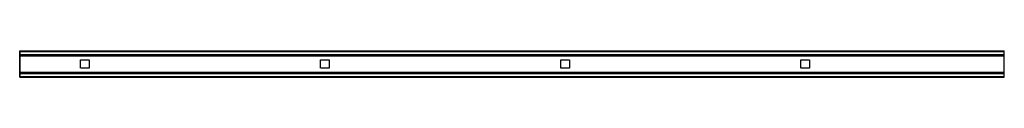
# Model space of a CAD drawing. Header units: millimetres. Extents: x 0 to 2050, y -28 to 28.
import ezdxf

# ---------------------------------------------------------------- set-up
doc = ezdxf.new("R2010")
doc.units = ezdxf.units.MM
doc.header["$LTSCALE"] = 10
doc.linetypes.add('ALLCAD_Strich', pattern=[0.2, 0.15, -0.05])
for name, color, linetype in [('BESCH_KONT_sich_schn_ansi_2d', 40, 'Continuous'), ('BESCH_KONT_sich_schn_grun_2d', 10, 'Continuous'), ('BESCH_KONT_sich_schn_seit_2d', 160, 'Continuous')]:
    doc.layers.add(name, color=color, linetype=linetype)

msp = doc.modelspace()

# ---------------------------------------------------------------- linework, layer by layer
at = {"layer": 'BESCH_KONT_sich_schn_ansi_2d', "linetype": 'ALLCAD_Strich'}
for p, q in [((0, -27.5, 15), (2050, -27.5, 15)), ((0, -27.5, 15), (0, -27.5)), ((0, -27.5), (2050, -27.5)), ((0, -27.5, 8.5), (0, -27.5, 8.5)), ((0, -27.5, 8.5), (0, -27.5, 8.5)), ((0, -27.5, 8.5), (0, -27.5, 8.5)), ((0, -27.5, 8.5), (0, -27.5, 8.5)), ((0, -27.5, 8.5), (0, -27.5, 8.5)), ((0, -27.5, 8.5), (0, -27.5, 8.5)), ((0, -27.5, 8.5), (0, -27.5, 8.5)), ((0, -27.5, 8.5), (0, -27.5, 8.5)), ((0, -27.5, 8.5), (0, -27.5, 8.5)), ((0, -27.5, 8.5), (0, -27.5, 8.5)), ((0, -27.5, 8.5), (0, -27.5, 8.5)), ((0, -27.5, 8.5), (0, -27.5, 8.5)), ((0, -27.5, 8.5), (0, -27.5, 8.5)), ((0, -27.5, 8.5), (0, -27.5, 8.5)), ((0, -27.5, 8.5), (0, -27.5, 8.5)), ((0, -27.5, 8.5), (0, -27.5, 8.5)), ((0, -27.5, 8.5), (0, -27.5, 8.5)), ((0, -27.5, 8.5), (0, -27.5, 8.5)), ((0, -27.5, 8.5), (0, -27.5, 8.5)), ((0, -27.5, 8.5), (0, -27.5, 8.5)), ((0, -27.5, 8.5), (0, -27.5, 8.5)), ((0, -27.5, 8.5), (0, -27.5, 8.5)), ((0, -27.5, 8.5), (0, -27.5, 8.5)), ((2050, -27.5, 8.5), (0, -27.5, 8.5)), ((2050, -27.5, 9), (0, -27.5, 9)), ((0, -27.5, 6), (2050, -27.5, 6)), ((0, -27.5, 6.5), (2050, -27.5, 6.5)), ((126.5, -27.5, 6), (126.5, -27.5, 9)), ((144.5, -27.5, 6), (144.5, -27.5, 9)), ((626.5, -27.5, 6), (626.5, -27.5, 9)), ((644.5, -27.5, 6), (644.5, -27.5, 9)), ((1126.5, -27.5, 6), (1126.5, -27.5, 9)), ((1144.5, -27.5, 6), (1144.5, -27.5, 9)), ((1626.5, -27.5, 6), (1626.5, -27.5, 9)), ((1644.5, -27.5, 6), (1644.5, -27.5, 9)), ((2050, -27.5), (2050, -27.5, 15))]:
    msp.add_line(p, q, dxfattribs=at)
at = {"layer": 'BESCH_KONT_sich_schn_ansi_2d', "linetype": 'ALLCAD_Strich', "extrusion": (0, 1, 0)}
for radius, start, end in [(0.00093, 90, 180), (0.00093, 180, 270), (0.00116, 90, 180), (0.00116, 180, 270), (0.00271, 0, 90), (0.00271, 270, 360), (0.00116, 90, 180), (0.00116, 180, 270), (0.00271, 0, 90), (0.00271, 270, 360)]:
    msp.add_arc((0, 8.5, -27.5), radius, start, end, dxfattribs=at)
at = {"layer": 'BESCH_KONT_sich_schn_ansi_2d', "linetype": 'ALLCAD_Strich', "extrusion": (0, -1, 0)}
for radius, start, end in [(0.00217, 270, 0), (0.00217, 360, 90), (0.00271, 270, 360), (0.00271, 0, 90), (0.00116, 180, 270), (0.00116, 90, 180), (0.00271, 270, 360), (0.00271, 0, 90), (0.00116, 180, 270), (0.00116, 90, 180)]:
    msp.add_arc((0, 8.5, 27.5), radius, start, end, dxfattribs=at)
at = {"layer": 'BESCH_KONT_sich_schn_grun_2d', "linetype": 'ALLCAD_Strich'}
for p, q in [((0, 27.5), (2050, 27.5)), ((0, 26), (0, 27.5)), ((0, 26), (0, 26)), ((0, 26), (0, 26)), ((0, 26), (0, 26)), ((0, 26), (0, 26)), ((0, 26), (0, 26)), ((0, 26), (2050, 26)), ((0, 26), (0, 26)), ((0, 26), (0, 26)), ((0, 26), (0, 26)), ((0, 26), (0, 26)), ((0, 26), (0, 26)), ((0, 26), (0, 26)), ((0, 26), (0, 26)), ((0, 26), (0, 26)), ((0, 26), (0, 26)), ((0, 26), (0, 26)), ((0, 26), (0, 26)), ((0, 26), (0, 26)), ((0, 26), (0, 26)), ((0, 26), (0, 26)), ((0, 19.5), (0, 26)), ((0, 26), (0, 26)), ((0, 26), (0, 26)), ((0, 26), (0, 26)), ((0, 26), (0, 26)), ((0, 26), (0, 26)), ((0, 26), (0, 26)), ((0, 26), (0, 26)), ((0, 26), (0, 26)), ((0, 26), (0, 26)), ((0, 26), (0, 26)), ((0, 26), (0, 26)), ((0, 26), (0, 26)), ((2050, 26), (2050, 27.5)), ((2050, 19.5), (2050, 26)), ((0, 19.5), (2050, 19.5)), ((0, 17), (0, 19.5)), ((0, 17), (0, -17)), ((0, 17), (2050, 17)), ((126.5, -9), (126.5, 9)), ((126.5, 9), (144.5, 9)), ((144.5, 9), (144.5, -9)), ((626.5, -9), (626.5, 9)), ((626.5, 9), (644.5, 9)), ((644.5, 9), (644.5, -9)), ((1126.5, -9), (1126.5, 9)), ((1126.5, 9), (1144.5, 9)), ((1144.5, 9), (1144.5, -9)), ((1626.5, -9), (1626.5, 9)), ((1626.5, 9), (1644.5, 9)), ((1644.5, 9), (1644.5, -9)), ((2050, 17), (2050, 19.5)), ((2050, -17), (2050, 17)), ((0, -17), (2050, -17)), ((0, -17), (0, -19.5)), ((0, -19.5), (0, -26)), ((0, -19.5), (2050, -19.5)), ((144.5, -9), (126.5, -9)), ((644.5, -9), (626.5, -9)), ((1144.5, -9), (1126.5, -9)), ((1644.5, -9), (1626.5, -9)), ((2050, -19.5), (2050, -17)), ((2050, -26), (2050, -19.5)), ((0, -26), (2050, -26)), ((0, -26), (0, -27.5)), ((0, -27.5), (2050, -27.5)), ((2050, -27.5), (2050, -26))]:
    msp.add_line(p, q, dxfattribs=at)
at = {"layer": 'BESCH_KONT_sich_schn_seit_2d', "linetype": 'ALLCAD_Strich'}
for p, q in [((0, 26, 15), (0, 27.5, 15)), ((0, 27.5, 15), (0, 27.5)), ((0, 27.5), (0, 26)), ((0, 26, 8.5), (0, 26, 15)), ((0, 26, 8.5), (0, 26, 8.5)), ((0, 26, 8.5), (0, 26, 8.5)), ((0, 26, 8.5), (0, 26, 8.5)), ((0, 26, 8.5), (0, 26, 8.5)), ((0, 26, 8.5), (0, 26, 8.5)), ((0, 26, 8.5), (0, 26, 8.5)), ((0, 26, 8.5), (0, 26, 8.5)), ((0, 19.5, 8.5), (0, 26, 8.5)), ((0, 26), (0, 26, 6.5)), ((0, 26, 6.5), (0, 19.5, 6.5)), ((0, 26, 8.5), (0, 26, 8.5)), ((0, 26, 8.5), (0, 26, 8.5)), ((0, 26, 8.5), (0, 26, 8.5)), ((0, 26, 8.5), (0, 26, 8.5)), ((0, 26, 8.5), (0, 26, 8.5)), ((0, 26, 8.5), (0, 26, 8.5)), ((0, 26, 8.5), (0, 26, 8.5)), ((0, 26, 8.5), (0, 26, 8.5)), ((0, 26, 8.5), (0, 26, 8.5)), ((0, 26, 8.5), (0, 26, 8.5)), ((0, 26, 8.5), (0, 26, 8.5)), ((0, 26, 8.5), (0, 26, 8.5)), ((0, 17, 15), (0, 19.5, 15)), ((0, 19.5, 15), (0, 19.5, 8.5)), ((0, 19.5, 6.5), (0, 19.5)), ((0, 19.5), (0, 17)), ((0, 17, 9), (0, -17, 9)), ((0, 17, 9), (0, 17, 15)), ((0, -17, 6), (0, 17, 6)), ((0, 17), (0, 17, 6)), ((0, 9, 6), (0, 9, 9)), ((0, -9, 6), (0, -9, 9)), ((0, -17, 15), (0, -19.5, 15)), ((0, -17, 9), (0, -17, 15)), ((0, -17), (0, -17, 6)), ((0, -19.5), (0, -17)), ((0, -19.5, 8.5), (0, -26, 8.5)), ((0, -19.5, 15), (0, -19.5, 8.5)), ((0, -26, 6.5), (0, -19.5, 6.5)), ((0, -19.5, 6.5), (0, -19.5)), ((0, -26), (0, -26, 6.5)), ((0, -26, 8.5), (0, -26, 15)), ((0, -26, 15), (0, -27.5, 15)), ((0, -27.5), (0, -26)), ((0, -27.5, 15), (0, -27.5))]:
    msp.add_line(p, q, dxfattribs=at)

doc.saveas('drawing.dxf')
